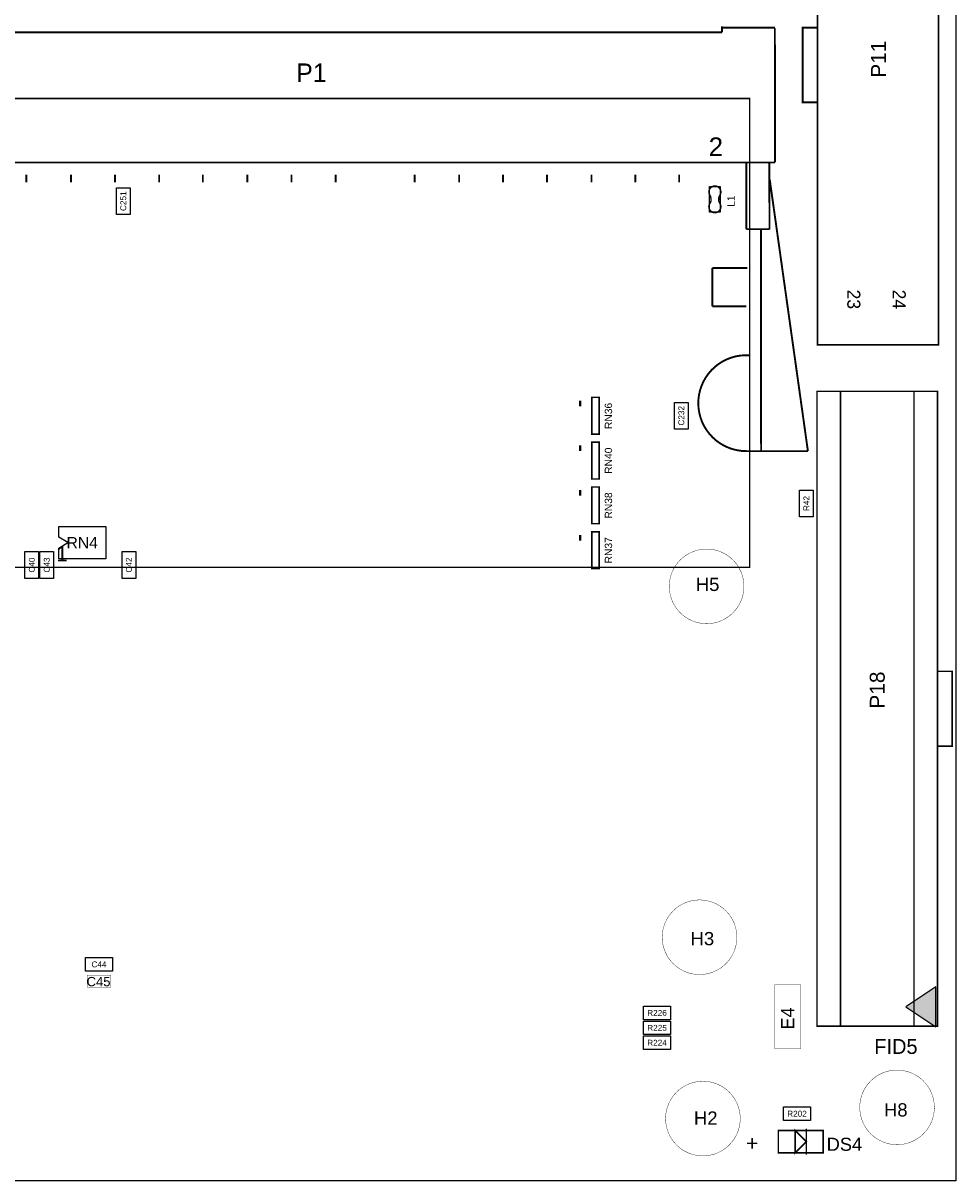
# Model space of a CAD drawing. Extents: x -1 to 150, y 0 to 135.
# Tile 3 of 4: x 87 to 150, y 0 to 79. Entities that reach past the tile are written whole.
import ezdxf
from ezdxf.enums import TextEntityAlignment as Align

# ---------------------------------------------------------------- set-up
doc = ezdxf.new("R2010")
doc.units = 0
doc.header["$MEASUREMENT"] = 0
for name, color, linetype in [('ASSEMBLY_OUTLINES_TOP', 102, 'CONTINUOUS'), ('ASSEMBLY_REF_DES_TOP', 102, 'CONTINUOUS'), ('BOARD_OUTLINE', 10, 'CONTINUOUS')]:
    doc.layers.add(name, color=color, linetype=linetype)
doc.styles.add('ARIAL', font='arial.ttf')
doc.styles.add('VERIBEST_GERBER_0', font='txt')
doc.styles.add('VERIBEST_GERBER_1', font='arial.ttf')

msp = doc.modelspace()

# ---------------------------------------------------------------- hatches: boundary and pattern name
at = {"layer": 'ASSEMBLY_OUTLINES_TOP'}
msp.add_hatch(color=256, dxfattribs=at).paths.add_polyline_path([(146.598, 11.851), (148.641, 10.489), (148.641, 13.213)], flags=0)

# ---------------------------------------------------------------- linework, layer by layer
for points, const_width in [([(140.589, 56.896), (140.589, 94.996), (148.8186, 94.996), (148.8186, 56.896)], 0.1016), ([(139.573, 73.406), (139.573, 78.486), (140.589, 78.486), (140.589, 73.406)], 0.127), ([(68.215, 41.76), (68.215, 73.66), (135.965, 73.66), (135.965, 41.76)], 0.1), ([(140.553, 10.531), (140.553, 53.731), (148.753, 53.731), (148.753, 10.531)], 0.1), ([(142.153, 10.531), (142.153, 53.731), (147.153, 53.731), (147.153, 10.531)], 0.1), ([(125.226064, 50.819812), (125.226064, 53.319934), (125.72619, 53.319934), (125.72619, 50.819812)], 0.1016), ([(125.226064, 47.771812), (125.226064, 50.271934), (125.72619, 50.271934), (125.72619, 47.771812)], 0.1016), ([(125.226064, 44.723812), (125.226064, 47.223934), (125.72619, 47.223934), (125.72619, 44.723812)], 0.1016), ([(125.226064, 41.675812), (125.226064, 44.175934), (125.72619, 44.175934), (125.72619, 41.675812)], 0.1016), ([(148.753, 29.581), (148.753, 34.681), (149.753, 34.681), (149.753, 29.581)], 0.1), ([(90.8812, 13.1826), (90.8812, 13.9954), (92.5068, 13.9954), (92.5068, 13.1826)], 0.0254), ([(137.668, 9.017), (137.668, 13.335), (139.446, 13.335), (139.446, 9.017)], 0.0254), ([(137.922, 1.905), (137.922, 3.429), (140.97, 3.429), (140.97, 1.905)], 0.1016), ([(139.827, 2.667), (139.065, 1.905), (139.065, 3.429)], 0.1016)]:
    msp.add_lwpolyline(points, close=True, dxfattribs=dict(at, const_width=const_width))
for points, const_width in [([(70.085064, 78.159864), (134.084936, 78.159864)], 0.13), ([(134.084936, 78.159864), (134.084936, 78.565674)], 0.13), ([(134.085, 78.48), (137.684878, 78.480116)], 0.13), ([(137.690974, 69.309996), (137.685313, 78.457951)], 0.13), ([(137.690974, 69.309996), (66.485122, 69.309996)], 0.13), ([(135.748932, 69.309996), (135.751938, 64.77)], 0.13), ([(135.748932, 69.309996), (136.74893, 69.309996)], 0.127), ([(137.321, 64.732), (137.311, 69.317)], 0.13), ([(86.756204, 68.474), (86.756204, 67.966)], 0.127), ([(89.785916, 68.474), (89.785916, 67.966)], 0.127), ([(92.783624, 68.474), (92.783624, 67.966)], 0.127), ([(95.790984, 68.474), (95.790984, 67.966)], 0.127), ([(98.757196, 67.966), (98.757196, 68.474)], 0.127), ([(101.78894, 67.966), (101.78894, 68.474)], 0.127), ([(104.794014, 67.966), (104.794014, 68.474)], 0.127), ([(107.795786, 67.966), (107.795786, 68.474)], 0.127), ([(113.169872, 67.966), (113.169872, 68.474)], 0.127), ([(116.200854, 67.966), (116.200854, 68.474)], 0.127), ([(119.181036, 67.966), (119.181036, 68.474)], 0.127), ([(122.175638, 67.966), (122.175638, 68.474)], 0.127), ([(125.20408, 67.966), (125.20408, 68.474)], 0.127), ([(128.195648, 67.966), (128.195648, 68.474)], 0.127), ([(128.195648, 67.966), (128.195648, 68.474)], 0.127), ([(131.177328, 67.966), (131.177328, 68.22), (131.177328, 68.474)], 0.127), ([(137.335, 68.16), (139.935, 49.66)], 0.13), ([(135.751938, 64.77), (137.282034, 64.77)], 0.13), ([(136.74, 64.764), (136.750271, 49.691442)], 0.13), ([(135.804, 62.12), (133.429, 62.12)], 0.13), ([(133.429, 62.12), (133.429, 59.514)], 0.13), ([(133.429, 59.514), (135.738, 59.514)], 0.13), ([(124.436, 53.11), (124.436, 52.72)], 0.15), ([(124.436, 50.062), (124.436, 49.672)], 0.15), ([(136.74893, 49.660044), (135.748932, 49.660044)], 0.13), ([(139.935, 49.66), (136.735, 49.66)], 0.13), ([(124.436, 47.014), (124.436, 46.624)], 0.15), ([(124.436, 43.966), (124.436, 43.576)], 0.15), ([(139.827, 1.778), (139.827, 3.556)], 0.1016)]:
    msp.add_lwpolyline(points, dxfattribs=dict(at, const_width=const_width))
for points in [[(92.88, 65.76), (92.88, 67.59), (93.81, 67.59), (93.81, 65.76)], [(133.2484, 65.9384), (133.2484, 67.6656), (133.9596, 67.6656), (133.9596, 65.9384)], [(130.853, 51.155), (130.853, 52.985), (131.783, 52.985), (131.783, 51.155)], [(139.362, 45.186), (139.362, 47.016), (140.292, 47.016), (140.292, 45.186)], [(88.951, 42.334), (88.950588, 43.051338), (89.578596, 43.446966), (88.950427, 43.807049), (88.951, 44.534), (92.151, 44.534), (92.151, 42.334)], [(86.657, 40.995), (86.657, 42.825), (87.587, 42.825), (87.587, 40.995)], [(87.673, 40.995), (87.673, 42.825), (88.603, 42.825), (88.603, 40.995)], [(93.261, 40.995), (93.261, 42.825), (94.191, 42.825), (94.191, 40.995)], [(90.779, 14.267), (90.779, 15.197), (92.609, 15.197), (92.609, 14.267)], [(146.598, 11.851), (148.641, 10.489), (148.641, 13.213)], [(128.752, 10.965), (128.752, 11.895), (130.582, 11.895), (130.582, 10.965)], [(128.752, 9.949), (128.752, 10.879), (130.582, 10.879), (130.582, 9.949)], [(128.752, 8.933), (128.752, 9.863), (130.582, 9.863), (130.582, 8.933)], [(138.277, 4.107), (138.277, 5.037), (140.107, 5.037), (140.107, 4.107)]]:
    msp.add_lwpolyline(points, close=True, dxfattribs=at)
for points, const_width in [([(133.333744, 66.903346), (133.333744, 66.682874), (133.333236, 66.682366, -0.088782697), (133.264656, 66.52641), (133.265672, 66.52768, 1.875349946), (133.94055, 66.526918), (133.940804, 66.527172, -0.088801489), (133.872224, 66.683128), (133.871716, 66.683636), (133.871716, 66.904108), (133.873494, 66.90868, -0.081091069), (133.926326, 67.055238, 2.020315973), (133.279896, 67.055492), (133.279134, 67.05473, -0.081091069), (133.331966, 66.908172)], 0.1016), ([(135.936634, 56.186937, 1.030758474), (135.739026, 49.665124)], 0.13)]:
    msp.add_lwpolyline(points, format="xyb", dxfattribs=dict(at, const_width=const_width))
for points in [[(133.279896, 67.055492), (133.279134, 67.05473)], [(133.331966, 66.908172), (133.333744, 66.903346)], [(133.333744, 66.682874), (133.333236, 66.682366)], [(133.871716, 66.904108), (133.873494, 66.90868)], [(133.872224, 66.683128), (133.871716, 66.683636)], [(133.94055, 66.526918), (133.940804, 66.527172)]]:
    msp.add_lwpolyline(points, dxfattribs=at)
at = {"layer": 'ASSEMBLY_OUTLINES_TOP', "const_width": 0.0254}
for points in [[(130.5, 40.46, -1), (135.58, 40.46, -1)], [(130.02, 16.58, -1), (135.1, 16.58, -1)], [(143.46, 5, -1), (148.54, 5, -1)], [(130.249, 4.24, -1), (135.329, 4.24, -1)]]:
    msp.add_lwpolyline(points, format="xyb", close=True, dxfattribs=at)
at = {"layer": 'BOARD_OUTLINE'}
msp.add_lwpolyline([(0, 0), (0, 130), (150, 130), (150, 0)], close=True, dxfattribs=at)

# ---------------------------------------------------------------- texts
at = {"layer": 'ASSEMBLY_OUTLINES_TOP'}
for s, height, style, p in [('2', 1.27, 'VERIBEST_GERBER_1', (133.670314, 70.380306)), ('1', 1.02, 'VERIBEST_GERBER_0', (89.174853, 42.68085))]:
    msp.add_text(s, height=height, dxfattribs=dict(at, style=style)).set_placement(p, align=Align.MIDDLE_CENTER)
for s, height, rotation, style, p in [('23', 0.889, 270, 'VERIBEST_GERBER_0', (143.058642, 59.994546)), ('24', 0.889, 270, 'VERIBEST_GERBER_0', (146.147536, 59.994546)), ('+', 1.016, 180, 'ARIAL', (136.144, 2.54))]:
    msp.add_text(s, height=height, rotation=rotation, dxfattribs=dict(at, style=style)).set_placement(p, align=Align.MIDDLE_CENTER)
at = {"layer": 'ASSEMBLY_REF_DES_TOP'}
for s, height, style, p in [('P11', 1.016, 'ARIAL', (144.73301, 76.34097)), ('C251', 0.4, 'ARIAL', (93.345, 66.675)), ('L1', 0.508, 'ARIAL', (134.700772, 66.679496)), ('RN36', 0.5, 'ARIAL', (126.3596, 52.0608)), ('C232', 0.4, 'ARIAL', (131.318, 52.07)), ('RN40', 0.5, 'ARIAL', (126.3596, 49.0128)), ('RN38', 0.5, 'ARIAL', (126.3596, 45.9648)), ('R42', 0.4, 'ARIAL', (139.827, 46.101)), ('RN37', 0.5, 'ARIAL', (126.3596, 42.9168)), ('C40', 0.4, 'ARIAL', (87.122, 41.91)), ('C43', 0.4, 'ARIAL', (88.138, 41.91)), ('C42', 0.4, 'ARIAL', (93.726, 41.91)), ('P18', 1.016, 'ARIAL', (144.653, 33.401)), ('E4', 0.889, 'VERIBEST_GERBER_1', (138.557, 11.049))]:
    msp.add_text(s, height=height, rotation=90, dxfattribs=dict(at, style=style)).set_placement(p, align=Align.MIDDLE_CENTER)
for s, height, style, p in [('P1', 1.27, 'VERIBEST_GERBER_0', (106.149, 75.4126)), ('RN4', 0.762, 'ARIAL', (90.551, 43.434)), ('C44', 0.4, 'ARIAL', (91.694, 14.732)), ('C45', 0.635, 'ARIAL', (91.664028, 13.559028)), ('R226', 0.4, 'ARIAL', (129.667, 11.43)), ('R225', 0.4, 'ARIAL', (129.667, 10.414)), ('R224', 0.4, 'ARIAL', (129.667, 9.398)), ('FID5', 1.016, 'VERIBEST_GERBER_0', (145.923, 9.144)), ('R202', 0.4, 'ARIAL', (139.192, 4.572)), ('DS4', 0.889, 'ARIAL', (142.4178, 2.4892))]:
    msp.add_text(s, height=height, dxfattribs=dict(at, style=style)).set_placement(p, align=Align.MIDDLE_CENTER)
at = {"layer": 'ASSEMBLY_REF_DES_TOP', "style": 'VERIBEST_GERBER_1'}
for s, p in [('H5', (132.3034, 41.0442)), ('H3', (131.9504, 16.9356)), ('H2', (132.1794, 4.7226)), ('H8', (145.111, 5.2794))]:
    msp.add_text(s, height=0.9, dxfattribs=at).set_placement(p, align=Align.TOP_LEFT)

doc.saveas('drawing.dxf')
